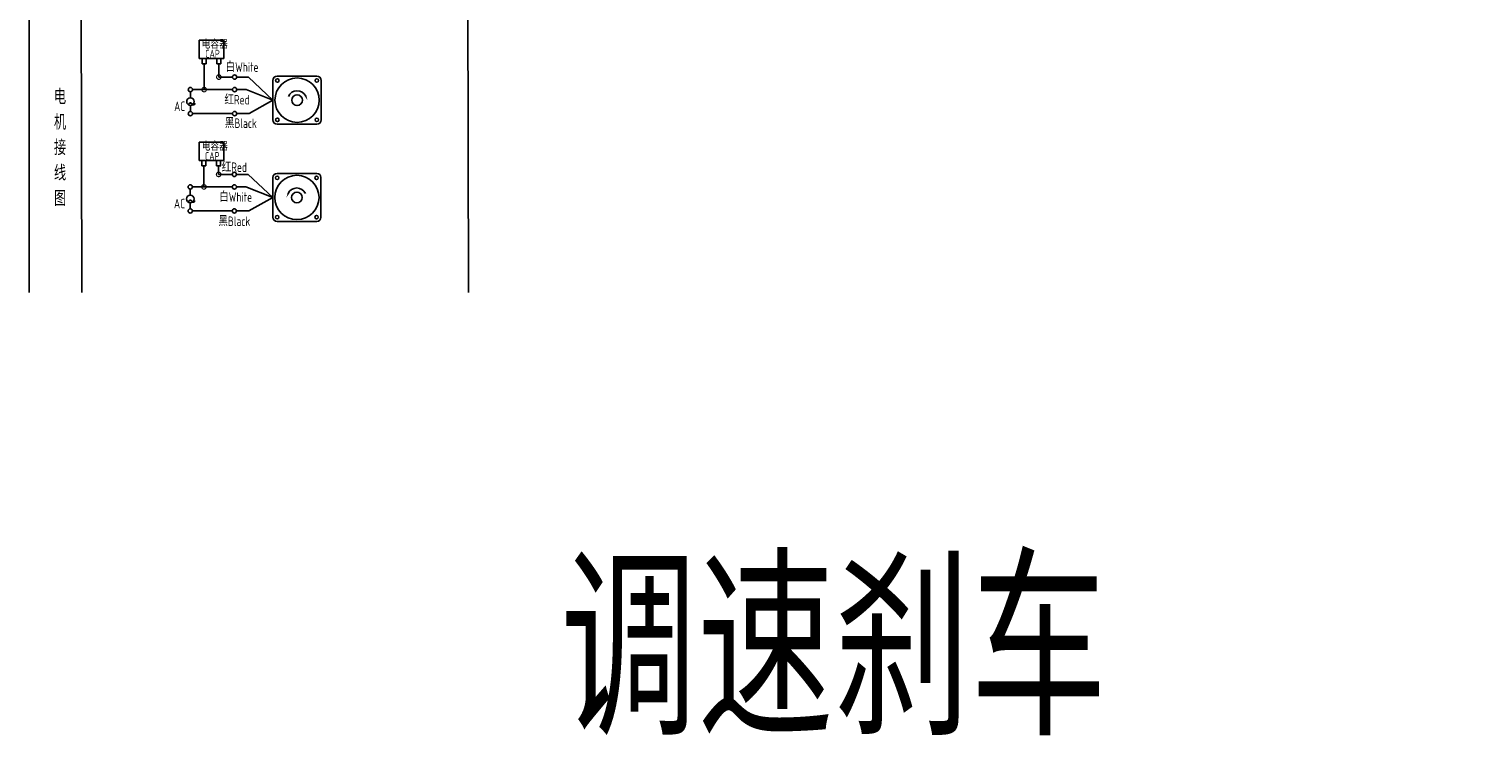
# Model space of a CAD drawing. Header units: inches. Extents: x 837 to 6223, y -2862 to 3098.
# Tile 134 of 139: x 5169 to 6018, y 1906 to 2330. Entities that reach past the tile are written whole.
import ezdxf

# ---------------------------------------------------------------- set-up
doc = ezdxf.new("R2010")
doc.units = ezdxf.units.IN
doc.header["$LTSCALE"] = 10
doc.header["$MEASUREMENT"] = 0
for name, color, linetype in [('1轮廓实线层', 7, 'Continuous'), ('2细线层', 4, 'Continuous'), ('6文字层', 3, 'Continuous'), ('7标注层', 4, 'Continuous')]:
    doc.layers.add(name, color=color, linetype=linetype)
doc.styles.add('PC_TEXTSTYLE', font='isocp.shx', dxfattribs={"width": 0.8, "bigfont": 'HZFS.SHX'})

# ---------------------------------------------------------------- blocks, each defined once
blk = doc.blocks.new('_DotSmall')
at = {"color": 0, "linetype": 'ByBlock', "const_width": 0.5}
blk.add_lwpolyline([(-0.0625, 0, 1), (0.0625, 0, 1)], format="xyb", close=True, dxfattribs=at)

msp = doc.modelspace()

# ---------------------------------------------------------------- linework, layer by layer
at = {"layer": '1轮廓实线层'}
for p, q in [((5168.98859, 2634.6774), (5168.98859, 2319.54212)), ((5168.98859, 2379.35408), (5168.98859, 2175.82255)), ((5168.98859, 2364.23465), (5168.98859, 2175.82255)), ((5425.93542, 2364.23465), (5426.24751, 2175.82256))]:
    msp.add_line(p, q, dxfattribs=at)
at = {"layer": '2细线层'}
for p, q in [((5199.96578, 2175.82256), (5199.51486, 2347.12454)), ((5268.62829, 2312.92091), (5268.62829, 2323.59981)), ((5268.62829, 2323.59981), (5283.16062, 2323.59981)), ((5283.16062, 2323.59981), (5283.16062, 2312.92091)), ((5268.62829, 2312.92091), (5283.10231, 2312.92091)), ((5270.33194, 2309.7248), (5270.33194, 2312.92091)), ((5271.53949, 2309.7248), (5270.33194, 2309.7248)), ((5271.50557, 2309.7248), (5272.71312, 2309.7248)), ((5271.53949, 2294.6683), (5271.53949, 2309.7248)), ((5272.67921, 2309.7248), (5272.67921, 2312.92091)), ((5278.93778, 2309.73237), (5278.93778, 2312.92849)), ((5280.14533, 2309.73237), (5278.93778, 2309.73237)), ((5280.11142, 2309.73237), (5281.31896, 2309.73237)), ((5280.14533, 2301.96727), (5280.14533, 2309.76359)), ((5281.28505, 2309.73237), (5281.28505, 2312.92849)), ((5288.09189, 2301.96727), (5280.14533, 2301.96727)), ((5297.42256, 2301.96727), (5290.60695, 2301.96727)), ((5311.85155, 2288.46859), (5297.42256, 2301.96727)), ((5288.09773, 2294.6683), (5271.53949, 2294.6683)), ((5311.85155, 2288.46859), (5297.85952, 2280.60861)), ((5288.09189, 2280.60861), (5264.82341, 2280.60861)), ((5297.85952, 2280.60861), (5290.60695, 2280.60861)), ((5268.54437, 2253.23116), (5268.54437, 2263.91007)), ((5268.54437, 2263.91007), (5283.0767, 2263.91007)), ((5283.0767, 2263.91007), (5283.0767, 2253.23116)), ((5268.54437, 2253.23116), (5283.01839, 2253.23116)), ((5270.24802, 2250.03505), (5270.24802, 2253.23116)), ((5271.45557, 2250.03505), (5270.24802, 2250.03505)), ((5271.42165, 2237.70458), (5271.42165, 2250.03505)), ((5271.42165, 2250.03505), (5272.6292, 2250.03505)), ((5272.59529, 2250.03505), (5272.59529, 2253.23116)), ((5278.85386, 2250.04262), (5278.85386, 2253.23874)), ((5280.06141, 2250.04262), (5278.85386, 2250.04262)), ((5280.0275, 2250.04262), (5281.23504, 2250.04262)), ((5280.0275, 2245.00355), (5280.0275, 2250.03618)), ((5281.20113, 2250.04262), (5281.20113, 2253.23874)), ((5287.97405, 2245.00355), (5280.0275, 2245.00355)), ((5297.30472, 2245.00355), (5290.48911, 2245.00355)), ((5311.73372, 2231.50488), (5297.30472, 2245.00355)), ((5287.97989, 2237.70458), (5271.42165, 2237.70458)), ((5311.73372, 2231.50488), (5297.74169, 2223.64489)), ((5287.97405, 2223.64489), (5264.70558, 2223.64489)), ((5297.74169, 2223.64489), (5290.48911, 2223.64489)), ((5314.24305, 2217.38986), (5337.45441, 2217.38986))]:
    msp.add_line(p, q, dxfattribs=at)
at = {"layer": '2细线层', "color": 4}
for p, q in [((5314.36089, 2302.58361), (5337.57224, 2302.58361)), ((5311.85155, 2276.86292), (5311.85155, 2300.07427)), ((5340.08157, 2300.07427), (5340.08157, 2276.86292)), ((5337.57224, 2274.35358), (5314.36089, 2274.35358)), ((5315.38873, 2274.35358), (5314.36089, 2274.35358)), ((5311.73372, 2219.8992), (5311.73372, 2243.11055)), ((5314.24305, 2245.61989), (5337.45441, 2245.61989)), ((5339.96374, 2243.11055), (5339.96374, 2219.8992))]:
    msp.add_line(p, q, dxfattribs=at)
at = {"layer": '2细线层'}
for points in [[(5331.00043, 2290.81593, 0, 0, 0), (5331.00043, 2290.81593, 0.941, 0, 0), (5332.12699, 2288.40003, 0, 0, 0)], [(5320.81486, 2233.85221, 0, 0, 0), (5320.81486, 2233.85221, 0.941, 0, 0), (5319.68831, 2231.43631, 0, 0, 0)]]:
    msp.add_lwpolyline(points, format="xyseb", dxfattribs=at)
for centre in [(5289.34942, 2301.96727), (5263.51098, 2294.6683), (5289.35526, 2294.6683), (5263.53172, 2280.60861), (5289.34942, 2280.60861), (5289.23158, 2245.00355), (5263.39315, 2237.70458), (5289.23743, 2237.70458), (5263.41389, 2223.64489), (5289.23158, 2223.64489)]:
    msp.add_circle(centre, 1.25753, dxfattribs=at)
at = {"layer": '2细线层', "color": 4}
for centre, radius in [((5325.96656, 2288.46859), 12.99077), ((5314.43317, 2300.00199), 1.01942), ((5337.49996, 2300.00199), 1.01942), ((5325.96656, 2288.46859), 3.13667), ((5314.43317, 2276.9352), 1.01942), ((5337.49996, 2276.9352), 1.01942), ((5325.84873, 2231.50488), 12.99077), ((5314.31534, 2243.03827), 1.01942), ((5337.38212, 2243.03827), 1.01942), ((5325.84873, 2231.50488), 3.13667), ((5314.31534, 2219.97148), 1.01942), ((5337.38212, 2219.97148), 1.01942)]:
    msp.add_circle(centre, radius, dxfattribs=at)
for centre, start, end in [((5314.36089, 2300.07427), 90, 180), ((5337.57224, 2300.07427), 0, 90), ((5314.36089, 2276.86292), 180, 270), ((5337.57224, 2276.86292), 270, 0), ((5314.24305, 2243.11055), 90, 180), ((5337.45441, 2243.11055), 0, 90), ((5314.24305, 2219.8992), 180, 270), ((5337.45441, 2219.8992), 270, 0)]:
    msp.add_arc(centre, 2.50934, start, end, dxfattribs=at)
at = {"layer": '2细线层'}
for centre in [(5325.96656, 2288.46859), (5325.84873, 2231.50488)]:
    msp.add_arc(centre, 5.55426, 25, 156.22351377, dxfattribs=at)
at = {"layer": '7标注层'}
for p, q in [((5263.52446, 2293.41084), (5263.5267, 2289.85078)), ((5271.53949, 2294.6683), (5264.76851, 2294.6683)), ((5296.13132, 2294.6683), (5290.61279, 2294.6683)), ((5311.85155, 2288.46859), (5296.13132, 2294.6683)), ((5263.52948, 2285.4262), (5263.53172, 2281.86614)), ((5263.40662, 2236.44712), (5263.40886, 2232.88706)), ((5271.42165, 2237.70458), (5264.65068, 2237.70458)), ((5296.01349, 2237.70458), (5290.49496, 2237.70458)), ((5311.73372, 2231.50488), (5296.01349, 2237.70458)), ((5263.41165, 2228.46248), (5263.41389, 2224.90242))]:
    msp.add_line(p, q, dxfattribs=at)
for centre in [(5263.52809, 2287.63849), (5263.41026, 2230.67477)]:
    msp.add_circle(centre, 2.21229, dxfattribs=at)

# ---------------------------------------------------------------- block references
at = {"layer": '2细线层'}
for p, xscale, yscale, zscale, rotation in [((5280.14533, 2301.96727), 5.299573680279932, 5.299573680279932, 5.299573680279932, 0.05529606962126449), ((5271.53949, 2294.6683), 5.299573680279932, 5.299573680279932, 5.299573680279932, 0.05529606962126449), ((5280.0275, 2245.00355), 5.299573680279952, 5.299573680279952, 5.299573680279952, 0.05529606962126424), ((5271.42165, 2237.70458), 5.299573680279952, 5.299573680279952, 5.299573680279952, 0.05529606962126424)]:
    msp.add_blockref('_DotSmall', p, dxfattribs=dict(at, xscale=xscale, yscale=yscale, zscale=zscale, rotation=rotation))

# ---------------------------------------------------------------- texts
at = {"layer": '6文字层', "style": 'PC_TEXTSTYLE'}
for s, insert, char_height, width, attachment_point in [('\\pi0.61362;电容器', (5269.51267, 2323.37888), 4.7060261, 25.3033154, 1), ('\\pi3.1962;CAP', (5268.98557, 2317.97957), 4.7060261, 14.4740203, 1), ('白White', (5284.09514, 2310.6331), 5.590759, 19.2640921, 1), ('{\\C3;     电\\P     机\\P     接\\P     线\\P     图}', (5176.96116, 2294.96355), 8.9248914, 175.8223704, 2), ('\\pi0.11496;~', (5261.52996, 2291.65457), 11.3057572, 3.8477626, 1), ('\\pi2.1218;AC', (5251.86949, 2287.67913), 5.590759, 10.0579945, 1), ('\\pi0.16814;红Red', (5283.23617, 2291.52213), 5.590759, 14.2985603, 1), ('黑Black', (5283.69529, 2277.77247), 5.590759, 20.0394661, 1), ('\\pi0.61362;电容器', (5269.56864, 2263.66392), 4.7060261, 21.7768116, 1), ('\\pi0.16814;红Red', (5281.65267, 2252.02343), 5.590759, 14.2985603, 1), ('\\pi3.1962;CAP', (5268.824, 2258.0816), 4.7060261, 14.4740203, 1), ('白White', (5280.35869, 2234.56622), 5.590759, 21.6531437, 1), ('\\pi0.11496;~', (5261.41213, 2234.69085), 11.3057572, 3.8477626, 1), ('\\pi2.1218;AC', (5251.75165, 2230.71541), 5.590759, 10.0579945, 1), ('黑Black', (5279.87776, 2220.38141), 5.590759, 20.9993997, 1), ('{\\C3;调速刹车}', (5480.23799, 2016.64834), 100, 485.1477636, 1)]:
    msp.add_mtext(s, dxfattribs=dict(at, insert=insert, char_height=char_height, width=width, attachment_point=attachment_point))

doc.saveas('drawing.dxf')
